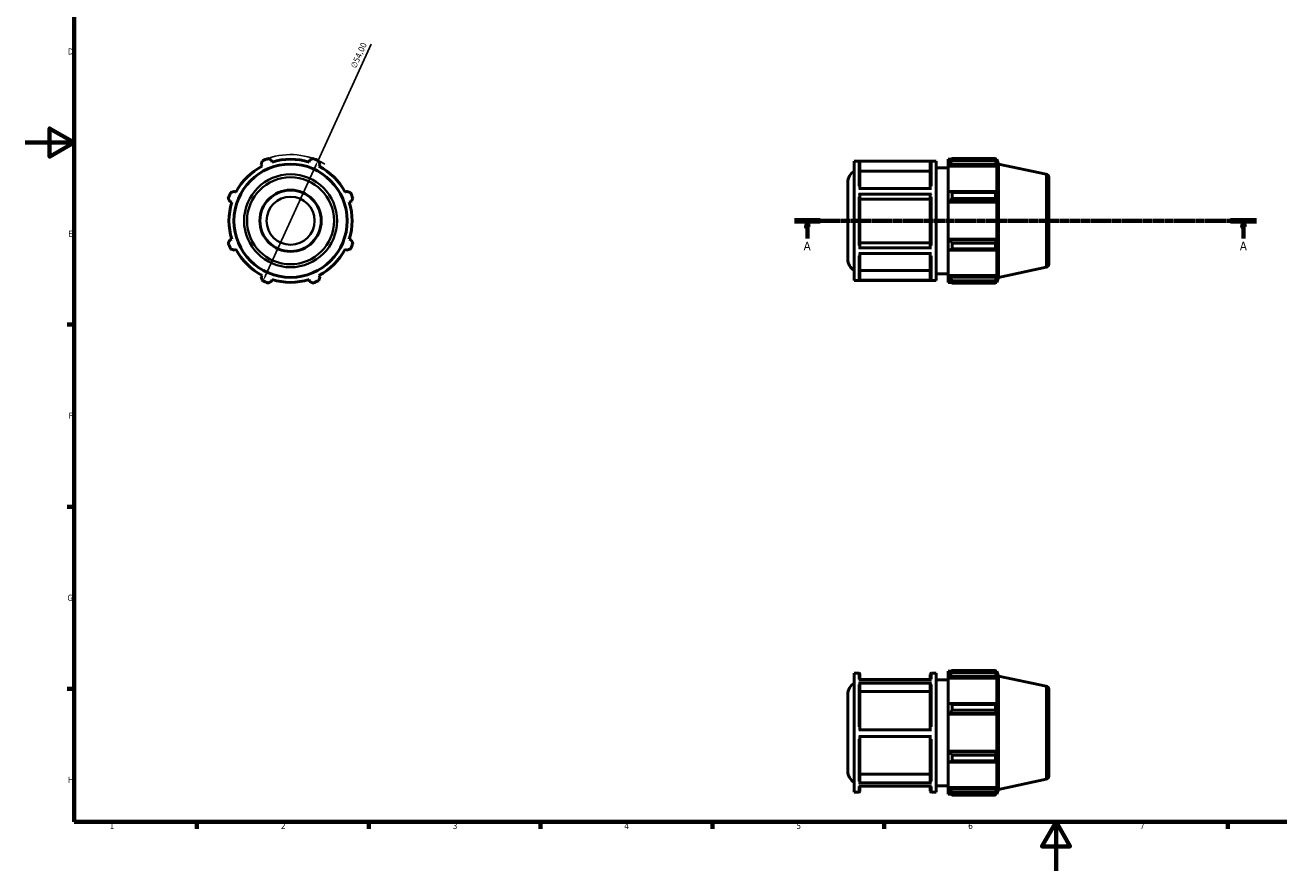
# Model space of a CAD drawing. Header units: millimetres. Extents: x 0 to 914, y 0 to 630.
# Tile 1 of 4: x 0 to 511, y 0 to 345. Entities that reach past the tile are written whole.
import ezdxf

# ---------------------------------------------------------------- set-up
doc = ezdxf.new("R2010")
doc.units = ezdxf.units.MM
doc.linetypes.add('CHAIN', pattern=[0.7087, 0.4724, -0.0591, 0.1181, -0.0591])
for name, color, linetype, lineweight in [('Border (ISO)', 7, 'Continuous', 70), ('Dimension (ISO)', 7, 'Continuous', 25), ('Section Line (ISO)', 7, 'CHAIN', 70), ('Visible (ISO)', 7, 'Continuous', 50), ('Visible Narrow (ISO)', 7, 'Continuous', 35)]:
    doc.layers.add(name, color=color, linetype=linetype, lineweight=lineweight)
doc.styles.add('Label Text (ISO)', font='tahoma.ttf')
doc.styles.add('Note Text (ISO)', font='tahoma.ttf')
doc.dimstyles.new('Default (ISO)', dxfattribs={"dimtxt": 2.5, "dimasz": 2.5, "dimexe": 3.175, "dimexo": 0, "dimgap": 0.762, "dimtad": 1, "dimrnd": 1e-08, "dimzin": 0, "dimtxsty": 'Note Text (ISO)', "dimcen": 0.09, "dimdle": 10, "dimclrd": 256, "dimclre": 256, "dimclrt": 232, "dimazin": 0, "dimtfac": 1.40208, "dimtmove": 0, "dimatfit": 3, "dimfxl": 1, "dimtolj": 1, "dimtzin": 0, "dimlwd": -1, "dimlwe": -1, "dimarcsym": 0})

# ---------------------------------------------------------------- blocks, each defined once
blk = doc.blocks.new('Borders Default Border')
at = {"layer": 'Border (ISO)'}
for p, q in [((20, 222.75), (17.1, 222.75)), ((20, 148.5), (17.1, 148.5)), ((20, 74.25), (17.1, 74.25)), ((70.08, 20), (70.08, 17.1)), ((140.17, 20), (140.17, 17.1)), ((210.25, 20), (210.25, 17.1)), ((280.33, 20), (280.33, 17.1)), ((350.42, 20), (350.42, 17.1)), ((490.58, 20), (490.58, 17.1))]:
    blk.add_line(p, q, dxfattribs=at)
at = {"layer": 'Border (ISO)', "flags": 128}
for points in [[(20, 20), (20, 574), (821, 574), (821, 20), (20, 20)], [(0, 297), (20, 297), (10, 302.77), (10, 291.23), (20, 297)], [(420.5, 0), (420.5, 20), (414.73, 10), (426.27, 10), (420.5, 20)]]:
    blk.add_lwpolyline(points, dxfattribs=at)
at = {"layer": 'Border (ISO)', "color": 232, "true_color": 0xca0064, "char_height": 2.5, "attachment_point": 7, "style": 'Note Text (ISO)'}
for s, insert in [('D', (17.43, 332.88)), ('E', (17.64, 258.63)), ('F', (17.7, 184.38)), ('G', (17.31, 110.08)), ('H', (17.44, 35.88)), ('1', (34.48, 17.1)), ('2', (104.37, 17.1)), ('3', (174.43, 17.05)), ('4', (244.42, 17.1)), ('5', (314.64, 17.05)), ('6', (384.66, 17.05)), ('7', (454.77, 17.1))]:
    blk.add_mtext(s, dxfattribs=dict(at, insert=insert))
blk = doc.blocks.new('2dTransSection0')
at = {"layer": 'Section Line (ISO)', "linetype": 'CHAIN'}
blk.add_line((313.78, 265.11), (502.28, 265.11), dxfattribs=at)
at = {"layer": 'Section Line (ISO)', "linetype": 'Continuous', "lineweight": 140}
for p, q in [((313.78, 265.11), (324.36, 265.11)), ((491.71, 265.11), (502.28, 265.11))]:
    blk.add_line(p, q, dxfattribs=at)
at = {"layer": 'Section Line (ISO)', "linetype": 'Continuous'}
for p, q in [((319.07, 265.11), (318.57, 262.61)), ((318.57, 262.61), (319.57, 262.61)), ((319.07, 262.61), (319.07, 265.11)), ((319.57, 262.61), (319.07, 265.11)), ((319.07, 257.83), (319.07, 262.61)), ((496.99, 265.11), (496.49, 262.61)), ((496.49, 262.61), (497.49, 262.61)), ((496.99, 262.61), (496.99, 265.11)), ((497.49, 262.61), (496.99, 265.11)), ((496.99, 257.83), (496.99, 262.61))]:
    blk.add_line(p, q, dxfattribs=at)
at = {"layer": 'Section Line (ISO)', "linetype": 'Continuous', "flags": 128}
for points in [[(319.57, 262.61), (319.07, 265.11), (318.57, 262.61), (319.57, 262.61)], [(497.49, 262.61), (496.99, 265.11), (496.49, 262.61), (497.49, 262.61)]]:
    blk.add_lwpolyline(points, dxfattribs=at)
at = {"layer": 'Section Line (ISO)'}
for points in [[(319.57, 262.61), (319.07, 265.11), (318.57, 262.61), (319.57, 262.61)], [(497.49, 262.61), (496.99, 265.11), (496.49, 262.61), (497.49, 262.61)]]:
    blk.add_solid(points, dxfattribs=at)
at = {"layer": 'Section Line (ISO)', "char_height": 3.5, "attachment_point": 7, "style": 'Label Text (ISO)'}
for insert in [(317.58, 253.11), (495.5, 253.11)]:
    blk.add_mtext('A', dxfattribs=dict(at, insert=insert))
blk = doc.blocks.new('*D10')
at = {"layer": 'Defpoints', "color": 0, "transparency": 16777216}
for p in [(119.49, 289.67), (97.07, 240.54)]:
    blk.add_point(p, dxfattribs=at)
at = {"layer": 'Dimension (ISO)', "transparency": 16777216}
for p, q in [((119.49, 289.67), (141.14, 337.14)), ((98.11, 242.82), (118.45, 287.4))]:
    blk.add_line(p, q, dxfattribs=at)
blk.add_arc((108.28, 265.11), 27, 58.7389, 109.792, dxfattribs=at)
for points in [[(118.07, 287.57), (118.83, 287.22), (119.49, 289.67)], [(97.73, 242.99), (98.49, 242.64), (97.07, 240.54)]]:
    blk.add_solid(points, dxfattribs=at)
at = {"layer": 'Dimension (ISO)', "color": 232, "true_color": 0xca0064, "transparency": 16777216, "insert": (132.65, 328.1), "char_height": 2.5, "attachment_point": 1, "rotation": 65.4765, "style": 'Note Text (ISO)'}
blk.add_mtext('\\A1;∅54,00', dxfattribs=at)

msp = doc.modelspace()

# ---------------------------------------------------------------- linework, layer by layer
at = {"layer": 'Visible (ISO)'}
for p, q in [((96.3127, 288.0978), (96.6867, 287.3794)), ((100.7305, 289.0544), (100.4869, 289.8269)), ((116.0755, 289.8269), (115.832, 289.0544)), ((119.8757, 287.3794), (120.2498, 288.0978)), ((338.1884, 240.8065), (338.1884, 289.4065)), ((338.1884, 289.4065), (371.5741, 289.4065)), ((369.7312, 289.3616), (340.0312, 289.3616)), ((340.5312, 288.8606), (340.5312, 278.3002)), ((369.2312, 278.3002), (369.2312, 288.8606)), ((371.5741, 240.8065), (371.5741, 289.4065)), ((371.5741, 286.7065), (376.5312, 286.7065)), ((376.5312, 290.2165), (376.5312, 289.3119)), ((376.5312, 290.2165), (377.6806, 290.2165)), ((377.0712, 289.8269), (376.5312, 289.3119)), ((376.5312, 287.6189), (376.5312, 289.3119)), ((376.5312, 287.6189), (377.0712, 288.0978)), ((376.5312, 287.3794), (376.5312, 287.6189)), ((376.5312, 287.3794), (376.5312, 276.8257)), ((376.5312, 287.3794), (396.3805, 287.3794)), ((377.0712, 288.0978), (396.1174, 288.0978)), ((378.1512, 290.5116), (378.1512, 289.5352)), ((378.1512, 290.5116), (395.7664, 290.5116)), ((395.7664, 289.5352), (378.1512, 289.5352)), ((395.7664, 289.5352), (395.7664, 290.5116)), ((395.9193, 290.2165), (396.3805, 290.2165)), ((396.3805, 289.0544), (396.1174, 289.8269)), ((396.1174, 288.0978), (396.3805, 287.3794)), ((397.0312, 288.2139), (396.3805, 290.2165)), ((396.3805, 289.0544), (396.3805, 290.2165)), ((396.3805, 276.701), (396.3805, 287.3794)), ((397.0312, 241.9991), (397.0312, 288.2139)), ((416.5411, 284.067), (397.0312, 288.2139)), ((369.2312, 285.3026), (340.5312, 285.3026)), ((417.5312, 282.8443), (417.5312, 247.3688)), ((86.0084, 276.701), (85.2899, 277.075)), ((131.2725, 277.075), (130.5541, 276.701)), ((335.5312, 249.5081), (335.5312, 280.705)), ((340.0312, 278.3002), (369.7312, 278.3002)), ((377.0712, 277.075), (376.5312, 276.8257)), ((376.5312, 272.7384), (376.5312, 276.8257)), ((396.1174, 277.075), (377.0712, 277.075)), ((378.1512, 276.606), (378.1512, 274.2489)), ((378.1512, 276.606), (395.7664, 276.606)), ((395.7664, 274.2489), (395.7664, 276.606)), ((396.3805, 276.701), (396.1174, 277.075)), ((83.5609, 272.9008), (84.3334, 272.6572)), ((132.2291, 272.6572), (133.0016, 272.9008)), ((369.7312, 275.9548), (340.0312, 275.9548)), ((340.5312, 275.7043), (340.5312, 254.2813)), ((369.2312, 273.9253), (340.5312, 273.9253)), ((369.2312, 254.2813), (369.2312, 275.7043)), ((376.5312, 272.7384), (377.0712, 272.9008)), ((376.5312, 272.6572), (376.5312, 272.7384)), ((376.5312, 272.6572), (376.5312, 257.5558)), ((376.5312, 272.6572), (396.3805, 272.6572)), ((377.0712, 272.9008), (396.1174, 272.9008)), ((395.7664, 274.2489), (378.1512, 274.2489)), ((396.1174, 272.9008), (396.3805, 272.6572)), ((396.3805, 257.5558), (396.3805, 272.6572)), ((84.3334, 257.5558), (83.5609, 257.3122)), ((133.0016, 257.3122), (132.2291, 257.5558)), ((340.5312, 256.059), (369.2312, 256.059)), ((376.5312, 257.4746), (376.5312, 257.5558)), ((376.5312, 257.5558), (396.3805, 257.5558)), ((377.0712, 257.3122), (376.5312, 257.4746)), ((376.5312, 253.3873), (376.5312, 257.4746)), ((396.1174, 257.3122), (377.0712, 257.3122)), ((378.1512, 255.9642), (378.1512, 253.6071)), ((378.1512, 255.9642), (395.7664, 255.9642)), ((395.7664, 253.6071), (395.7664, 255.9642)), ((396.3805, 257.5558), (396.1174, 257.3122)), ((85.2899, 253.138), (86.0084, 253.512)), ((130.5541, 253.512), (131.2725, 253.138)), ((340.0312, 254.0309), (369.7312, 254.0309)), ((369.7312, 251.6997), (340.0312, 251.6997)), ((340.5312, 251.6997), (340.5312, 241.338)), ((369.2312, 241.338), (369.2312, 251.6997)), ((376.5312, 253.3873), (377.0712, 253.138)), ((376.5312, 253.3873), (376.5312, 242.8337)), ((377.0712, 253.138), (396.1174, 253.138)), ((395.7664, 253.6071), (378.1512, 253.6071)), ((396.1174, 253.138), (396.3805, 253.512)), ((396.3805, 242.8337), (396.3805, 253.512)), ((416.5411, 246.1461), (397.0312, 241.9991)), ((96.6867, 242.8337), (96.3127, 242.1152)), ((100.4869, 240.3862), (100.7305, 241.1587)), ((115.832, 241.1587), (116.0755, 240.3862)), ((120.2498, 242.1152), (119.8757, 242.8337)), ((338.1884, 240.8065), (371.5741, 240.8065)), ((340.0312, 240.8373), (369.7312, 240.8373)), ((340.5312, 244.8935), (369.2312, 244.8935)), ((371.5741, 243.5065), (376.5312, 243.5065)), ((376.5312, 242.5942), (376.5312, 242.8337)), ((376.5312, 242.8337), (396.3805, 242.8337)), ((376.5312, 240.9012), (376.5312, 242.5942)), ((377.0712, 242.1152), (376.5312, 242.5942)), ((376.5312, 240.9012), (377.0712, 240.3862)), ((376.5312, 240.9012), (376.5312, 239.9965)), ((396.1174, 242.1152), (377.0712, 242.1152)), ((378.1512, 240.6778), (378.1512, 239.7015)), ((378.1512, 240.6778), (395.7664, 240.6778)), ((395.7664, 239.7015), (395.7664, 240.6778)), ((396.3805, 242.8337), (396.1174, 242.1152)), ((396.1174, 240.3862), (396.3805, 241.1587)), ((397.0312, 241.9991), (396.3805, 239.9965)), ((396.3805, 239.9965), (396.3805, 241.1587)), ((376.5312, 239.9965), (377.6806, 239.9965)), ((395.7664, 239.7015), (378.1512, 239.7015)), ((395.9193, 239.9965), (396.3805, 239.9965)), ((338.1884, 32.0496), (338.1884, 80.6496)), ((338.1884, 80.6496), (340.0312, 80.6496)), ((340.0312, 77.9788), (369.7312, 77.9788)), ((340.5312, 80.1496), (340.5312, 77.9788)), ((369.2312, 78.0937), (340.5312, 78.0937)), ((369.2312, 77.9788), (369.2312, 80.1496)), ((369.7312, 80.6496), (371.5741, 80.6496)), ((371.5741, 32.0496), (371.5741, 80.6496)), ((371.5741, 77.9496), (376.5312, 77.9496)), ((376.5312, 81.4596), (376.5312, 80.555)), ((376.5312, 81.4596), (377.6806, 81.4596)), ((377.0712, 81.07), (376.5312, 80.555)), ((376.5312, 78.862), (376.5312, 80.555)), ((376.5312, 78.862), (377.0712, 79.341)), ((376.5312, 78.6225), (376.5312, 78.862)), ((376.5312, 78.6225), (376.5312, 68.0688)), ((376.5312, 78.6225), (396.3805, 78.6225)), ((377.0712, 79.341), (396.1174, 79.341)), ((378.1512, 81.7547), (378.1512, 80.7784)), ((378.1512, 81.7547), (395.7664, 81.7547)), ((395.7664, 80.7784), (378.1512, 80.7784)), ((395.7664, 80.7784), (395.7664, 81.7547)), ((395.9193, 81.4596), (396.3805, 81.4596)), ((396.3805, 80.2975), (396.1174, 81.07)), ((396.1174, 79.341), (396.3805, 78.6225)), ((397.0312, 79.457), (396.3805, 81.4596)), ((396.3805, 80.2975), (396.3805, 81.4596)), ((396.3805, 67.9441), (396.3805, 78.6225)), ((397.0312, 33.2422), (397.0312, 79.457)), ((416.5411, 75.3101), (397.0312, 79.457)), ((335.5312, 40.7512), (335.5312, 71.9481)), ((369.7312, 76.6166), (340.0312, 76.6166)), ((340.5312, 76.1827), (340.5312, 57.5725)), ((369.2312, 73.1014), (340.5312, 73.1014)), ((369.2312, 57.5725), (369.2312, 76.1827)), ((417.5312, 74.0874), (417.5312, 38.6119)), ((377.0712, 68.3182), (376.5312, 68.0688)), ((376.5312, 63.9815), (376.5312, 68.0688)), ((396.1174, 68.3182), (377.0712, 68.3182)), ((378.1512, 67.8491), (378.1512, 65.492)), ((378.1512, 67.8491), (395.7664, 67.8491)), ((395.7664, 65.492), (395.7664, 67.8491)), ((396.3805, 67.9441), (396.1174, 68.3182)), ((376.5312, 63.9815), (377.0712, 64.1439)), ((376.5312, 63.9004), (376.5312, 63.9815)), ((376.5312, 63.9004), (376.5312, 48.7989)), ((376.5312, 63.9004), (396.3805, 63.9004)), ((377.0712, 64.1439), (396.1174, 64.1439)), ((395.7664, 65.492), (378.1512, 65.492)), ((396.1174, 64.1439), (396.3805, 63.9004)), ((396.3805, 48.7989), (396.3805, 63.9004)), ((340.0312, 57.5725), (369.7312, 57.5725)), ((369.7312, 54.8725), (340.0312, 54.8725)), ((340.5312, 54.8725), (340.5312, 36.3769)), ((369.2312, 36.3769), (369.2312, 54.8725)), ((376.5312, 48.7177), (376.5312, 48.7989)), ((376.5312, 48.7989), (396.3805, 48.7989)), ((376.5312, 44.6305), (376.5312, 48.7177)), ((377.0712, 48.5553), (376.5312, 48.7177)), ((396.1174, 48.5553), (377.0712, 48.5553)), ((378.1512, 47.2073), (378.1512, 44.8502)), ((378.1512, 47.2073), (395.7664, 47.2073)), ((395.7664, 44.8502), (395.7664, 47.2073)), ((396.3805, 48.7989), (396.1174, 48.5553)), ((376.5312, 44.6305), (376.5312, 34.0768)), ((376.5312, 44.6305), (377.0712, 44.3811)), ((377.0712, 44.3811), (396.1174, 44.3811)), ((395.7664, 44.8502), (378.1512, 44.8502)), ((396.1174, 44.3811), (396.3805, 44.7551)), ((396.3805, 34.0768), (396.3805, 44.7551)), ((340.0312, 35.9433), (369.7312, 35.9433)), ((340.5312, 39.456), (369.2312, 39.456)), ((416.5411, 37.3892), (397.0312, 33.2422)), ((338.1884, 32.0496), (340.0312, 32.0496)), ((369.7312, 34.6056), (340.0312, 34.6056)), ((340.5312, 34.6056), (340.5312, 32.5496)), ((369.2312, 32.5496), (369.2312, 34.6056)), ((369.7312, 32.0496), (371.5741, 32.0496)), ((371.5741, 34.7496), (376.5312, 34.7496)), ((376.5312, 33.8373), (376.5312, 34.0768)), ((376.5312, 34.0768), (396.3805, 34.0768)), ((376.5312, 32.1443), (376.5312, 33.8373)), ((377.0712, 33.3583), (376.5312, 33.8373)), ((376.5312, 32.1443), (376.5312, 31.2396)), ((376.5312, 32.1443), (377.0712, 31.6293)), ((376.5312, 31.2396), (377.6806, 31.2396)), ((396.1174, 33.3583), (377.0712, 33.3583)), ((378.1512, 31.9209), (378.1512, 30.9446)), ((378.1512, 31.9209), (395.7664, 31.9209)), ((395.7664, 30.9446), (378.1512, 30.9446)), ((395.7664, 30.9446), (395.7664, 31.9209)), ((395.9193, 31.2396), (396.3805, 31.2396)), ((396.3805, 34.0768), (396.1174, 33.3583)), ((396.1174, 31.6293), (396.3805, 32.4018)), ((397.0312, 33.2422), (396.3805, 31.2396)), ((396.3805, 31.2396), (396.3805, 32.4018))]:
    msp.add_line(p, q, dxfattribs=at)
for radius in [23.1074, 12.5]:
    msp.add_circle((108.2812, 265.1065), radius, dxfattribs=at)
for centre, radius, start, end in [((108.2812, 265.1065), 25.11, 117.5, 152.5), ((108.2812, 265.1065), 27, 109.791984, 115.208016), ((108.2812, 265.1065), 25.11, 72.5, 107.5), ((108.2812, 265.1065), 27, 64.791984, 70.208016), ((108.2812, 265.1065), 25.11, 27.5, 62.5), ((340.9312, 280.705), 5.4, 120.526479, 180), ((416.2812, 282.8443), 1.25, 0, 78), ((108.2812, 265.1065), 27, 154.791984, 160.208016), ((108.2812, 265.1065), 27, 19.791984, 25.208016), ((108.2812, 265.1065), 25.11, 162.5, 197.5), ((108.2812, 265.1065), 25.11, 342.5, 17.5), ((108.2812, 265.1065), 27, 199.791984, 205.208016), ((108.2812, 265.1065), 27, 334.791984, 340.208016), ((108.2812, 265.1065), 25.11, 207.5, 242.5), ((108.2812, 265.1065), 25.11, 297.5, 332.5), ((340.9312, 249.5081), 5.4, 180, 239.473521), ((416.2812, 247.3688), 1.25, 282, 0), ((108.2812, 265.1065), 27, 244.791984, 250.208016), ((108.2812, 265.1065), 25.11, 252.5, 287.5), ((108.2812, 265.1065), 27, 289.791984, 295.208016), ((340.0312, 80.1496), 0.5, 0, 90), ((369.7312, 80.1496), 0.5, 90, 180), ((340.9312, 71.9481), 5.4, 120.526479, 180), ((416.2812, 74.0874), 1.25, 0, 78), ((340.9312, 40.7512), 5.4, 180, 239.473521), ((416.2812, 38.6119), 1.25, 282, 0), ((340.0312, 32.5496), 0.5, 270, 0), ((369.7312, 32.5496), 0.5, 180, 270)]:
    msp.add_arc(centre, radius, start, end, dxfattribs=at)
for points, weights in [([(96.3127, 288.0978), (96.5425, 288.8019), (96.7818, 289.5352)], [1.00252173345, 1.0016690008, 1]), ([(99.1389, 290.5116), (99.8267, 290.1622), (100.4869, 289.8269)], [1, 1.0016690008, 1.00252173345]), ([(116.0755, 289.8269), (116.7358, 290.1622), (117.4236, 290.5116)], [1.00252173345, 1.0016690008, 1]), ([(119.7807, 289.5352), (120.02, 288.8019), (120.2498, 288.0978)], [1, 1.0016690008, 1.00252173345]), ([(378.1512, 290.5116), (377.5896, 290.1622), (377.0712, 289.8269)], [1.01335873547, 1.0096061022, 1.00504624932]), ([(377.0712, 288.0978), (377.5896, 288.8019), (378.1512, 289.5352)], [1.00504624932, 1.0096061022, 1.01335873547]), ([(395.7664, 290.5116), (395.9489, 290.1622), (396.1174, 289.8269)], [1, 1.0016690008, 1.00252173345]), ([(396.1174, 288.0978), (395.9489, 288.8019), (395.7664, 289.5352)], [1.00252173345, 1.0016690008, 1]), ([(83.8525, 276.606), (84.5859, 276.8453), (85.2899, 277.075)], [1, 1.0016690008, 1.00252173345]), ([(131.2725, 277.075), (131.9766, 276.8453), (132.71, 276.606)], [1.00252173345, 1.0016690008, 1]), ([(378.1512, 276.606), (377.5896, 276.8453), (377.0712, 277.075)], [1.01335873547, 1.0096061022, 1.00504624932]), ([(395.7664, 276.606), (395.9489, 276.8453), (396.1174, 277.075)], [1, 1.0016690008, 1.00252173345]), ([(83.5609, 272.9008), (83.2255, 273.5611), (82.8762, 274.2489)], [1.00252173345, 1.0016690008, 1]), ([(133.6863, 274.2489), (133.3369, 273.5611), (133.0016, 272.9008)], [1, 1.0016690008, 1.00252173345]), ([(377.0712, 272.9008), (377.5896, 273.5611), (378.1512, 274.2489)], [1.00504624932, 1.0096061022, 1.01335873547]), ([(396.1174, 272.9008), (395.9489, 273.5611), (395.7664, 274.2489)], [1.00252173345, 1.0016690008, 1]), ([(82.8762, 255.9642), (83.2255, 256.6519), (83.5609, 257.3122)], [1, 1.0016690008, 1.00252173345]), ([(133.0016, 257.3122), (133.3369, 256.6519), (133.6863, 255.9642)], [1.00252173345, 1.0016690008, 1]), ([(378.1512, 255.9642), (377.5896, 256.6519), (377.0712, 257.3122)], [1.01335873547, 1.0096061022, 1.00504624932]), ([(395.7664, 255.9642), (395.9489, 256.6519), (396.1174, 257.3122)], [1, 1.0016690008, 1.00252173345]), ([(85.2899, 253.138), (84.5859, 253.3677), (83.8525, 253.6071)], [1.00252173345, 1.0016690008, 1]), ([(132.71, 253.6071), (131.9766, 253.3677), (131.2725, 253.138)], [1, 1.0016690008, 1.00252173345]), ([(377.0712, 253.138), (377.5896, 253.3677), (378.1512, 253.6071)], [1.00504624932, 1.0096061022, 1.01335873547]), ([(396.1174, 253.138), (395.9489, 253.3677), (395.7664, 253.6071)], [1.00252173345, 1.0016690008, 1]), ([(96.7818, 240.6778), (96.5425, 241.4112), (96.3127, 242.1152)], [1, 1.0016690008, 1.00252173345]), ([(100.4869, 240.3862), (99.8267, 240.0508), (99.1389, 239.7015)], [1.00252173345, 1.0016690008, 1]), ([(117.4236, 239.7015), (116.7358, 240.0508), (116.0755, 240.3862)], [1, 1.0016690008, 1.00252173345]), ([(120.2498, 242.1152), (120.02, 241.4112), (119.7807, 240.6778)], [1.00252173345, 1.0016690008, 1]), ([(378.1512, 240.6778), (377.5896, 241.4112), (377.0712, 242.1152)], [1.01335873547, 1.0096061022, 1.00504624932]), ([(377.0712, 240.3862), (377.5896, 240.0508), (378.1512, 239.7015)], [1.00504624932, 1.0096061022, 1.01335873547]), ([(395.7664, 240.6778), (395.9489, 241.4112), (396.1174, 242.1152)], [1, 1.0016690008, 1.00252173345]), ([(396.1174, 240.3862), (395.9489, 240.0508), (395.7664, 239.7015)], [1.00252173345, 1.0016690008, 1]), ([(378.1512, 81.7547), (377.5896, 81.4053), (377.0712, 81.07)], [1.01335873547, 1.0096061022, 1.00504624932]), ([(377.0712, 79.341), (377.5896, 80.045), (378.1512, 80.7784)], [1.00504624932, 1.0096061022, 1.01335873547]), ([(395.7664, 81.7547), (395.9489, 81.4053), (396.1174, 81.07)], [1, 1.0016690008, 1.00252173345]), ([(396.1174, 79.341), (395.9489, 80.045), (395.7664, 80.7784)], [1.00252173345, 1.0016690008, 1]), ([(378.1512, 67.8491), (377.5896, 68.0884), (377.0712, 68.3182)], [1.01335873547, 1.0096061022, 1.00504624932]), ([(395.7664, 67.8491), (395.9489, 68.0884), (396.1174, 68.3182)], [1, 1.0016690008, 1.00252173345]), ([(377.0712, 64.1439), (377.5896, 64.8042), (378.1512, 65.492)], [1.00504624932, 1.0096061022, 1.01335873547]), ([(396.1174, 64.1439), (395.9489, 64.8042), (395.7664, 65.492)], [1.00252173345, 1.0016690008, 1]), ([(378.1512, 47.2073), (377.5896, 47.8951), (377.0712, 48.5553)], [1.01335873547, 1.0096061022, 1.00504624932]), ([(395.7664, 47.2073), (395.9489, 47.8951), (396.1174, 48.5553)], [1, 1.0016690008, 1.00252173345]), ([(377.0712, 44.3811), (377.5896, 44.6109), (378.1512, 44.8502)], [1.00504624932, 1.0096061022, 1.01335873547]), ([(396.1174, 44.3811), (395.9489, 44.6109), (395.7664, 44.8502)], [1.00252173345, 1.0016690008, 1]), ([(378.1512, 31.9209), (377.5896, 32.6543), (377.0712, 33.3583)], [1.01335873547, 1.0096061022, 1.00504624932]), ([(377.0712, 31.6293), (377.5896, 31.2939), (378.1512, 30.9446)], [1.00504624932, 1.0096061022, 1.01335873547]), ([(395.7664, 31.9209), (395.9489, 32.6543), (396.1174, 33.3583)], [1, 1.0016690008, 1.00252173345]), ([(396.1174, 31.6293), (395.9489, 31.2939), (395.7664, 30.9446)], [1.00252173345, 1.0016690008, 1])]:
    msp.add_rational_spline(points, weights, degree=2, dxfattribs=at)
for points, knots in [([(340.0312, 289.3616), (340.0929, 289.3616), (340.1655, 289.3471), (340.2795, 289.2999), (340.341, 289.2587), (340.4283, 289.1713), (340.4695, 289.1096), (340.5168, 288.9953), (340.5312, 288.9225), (340.5312, 288.8606)], [0, 0, 0, 0, 0.0185009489, 0.0185009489, 0.0370194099, 0.0370194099, 0.0555595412, 0.0555595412, 0.074118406, 0.074118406, 0.074118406, 0.074118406]), ([(369.2312, 288.8606), (369.2312, 288.9225), (369.2457, 288.9953), (369.293, 289.1096), (369.3341, 289.1713), (369.4214, 289.2587), (369.483, 289.2999), (369.597, 289.3471), (369.6695, 289.3616), (369.7312, 289.3616)], [0.2223603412, 0.2223603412, 0.2223603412, 0.2223603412, 0.240919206, 0.240919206, 0.2594593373, 0.2594593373, 0.2779777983, 0.2779777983, 0.2964787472, 0.2964787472, 0.2964787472, 0.2964787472]), ([(340.0312, 275.9548), (340.0929, 275.9548), (340.1655, 275.9476), (340.2795, 275.9239), (340.341, 275.9034), (340.4283, 275.8597), (340.4695, 275.8288), (340.5168, 275.7717), (340.5312, 275.7353), (340.5312, 275.7043)], [0, 0, 0, 0, 0.0185009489, 0.0185009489, 0.0370194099, 0.0370194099, 0.0555595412, 0.0555595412, 0.074118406, 0.074118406, 0.074118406, 0.074118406]), ([(369.2312, 275.7043), (369.2312, 275.7353), (369.2457, 275.7717), (369.293, 275.8288), (369.3341, 275.8597), (369.4214, 275.9034), (369.483, 275.9239), (369.597, 275.9476), (369.6695, 275.9548), (369.7312, 275.9548)], [0.2223603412, 0.2223603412, 0.2223603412, 0.2223603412, 0.240919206, 0.240919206, 0.2594593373, 0.2594593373, 0.2779777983, 0.2779777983, 0.2964787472, 0.2964787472, 0.2964787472, 0.2964787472]), ([(340.5312, 254.2813), (340.5312, 254.2504), (340.5168, 254.214), (340.4695, 254.1569), (340.4283, 254.1261), (340.3411, 254.0824), (340.2795, 254.0618), (340.1655, 254.0382), (340.0929, 254.0309), (340.0312, 254.0309)], [0.22229224, 0.22229224, 0.22229224, 0.22229224, 0.2408363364, 0.2408363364, 0.2593676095, 0.2593676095, 0.2778840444, 0.2778840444, 0.2963884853, 0.2963884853, 0.2963884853, 0.2963884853]), ([(369.7312, 254.0309), (369.6695, 254.0309), (369.5969, 254.0382), (369.4829, 254.0618), (369.4214, 254.0824), (369.3341, 254.1261), (369.2929, 254.1569), (369.2457, 254.214), (369.2312, 254.2504), (369.2312, 254.2813)], [0, 0, 0, 0, 0.0185044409, 0.0185044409, 0.0370208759, 0.0370208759, 0.0555521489, 0.0555521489, 0.0740962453, 0.0740962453, 0.0740962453, 0.0740962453]), ([(340.5312, 241.338), (340.5312, 241.2761), (340.5168, 241.2034), (340.4695, 241.0892), (340.4283, 241.0276), (340.3411, 240.9402), (340.2795, 240.899), (340.1655, 240.8518), (340.0929, 240.8373), (340.0312, 240.8373)], [0.22229224, 0.22229224, 0.22229224, 0.22229224, 0.2408363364, 0.2408363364, 0.2593676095, 0.2593676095, 0.2778840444, 0.2778840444, 0.2963884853, 0.2963884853, 0.2963884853, 0.2963884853]), ([(369.7312, 240.8373), (369.6695, 240.8373), (369.5969, 240.8518), (369.4829, 240.899), (369.4214, 240.9402), (369.3341, 241.0276), (369.2929, 241.0892), (369.2457, 241.2034), (369.2312, 241.2761), (369.2312, 241.338)], [0, 0, 0, 0, 0.0185044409, 0.0185044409, 0.0370208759, 0.0370208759, 0.0555521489, 0.0555521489, 0.0740962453, 0.0740962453, 0.0740962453, 0.0740962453]), ([(340.0312, 76.6166), (340.0929, 76.6166), (340.1655, 76.604), (340.2796, 76.5631), (340.3411, 76.5273), (340.4284, 76.4516), (340.4695, 76.3982), (340.5168, 76.2993), (340.5312, 76.2363), (340.5312, 76.1827)], [0, 0, 0, 0, 0.0185097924, 0.0185097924, 0.0370371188, 0.0370371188, 0.0555684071, 0.0555684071, 0.0741184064, 0.0741184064, 0.0741184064, 0.0741184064]), ([(369.2312, 76.1827), (369.2312, 76.2363), (369.2457, 76.2994), (369.293, 76.3983), (369.3341, 76.4517), (369.4214, 76.5274), (369.483, 76.5631), (369.597, 76.604), (369.6695, 76.6166), (369.7312, 76.6166)], [0.2223603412, 0.2223603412, 0.2223603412, 0.2223603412, 0.240919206, 0.240919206, 0.2594593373, 0.2594593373, 0.2779777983, 0.2779777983, 0.2964787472, 0.2964787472, 0.2964787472, 0.2964787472]), ([(340.5312, 36.3769), (340.5312, 36.3233), (340.5168, 36.2603), (340.4695, 36.1614), (340.4283, 36.1081), (340.3411, 36.0324), (340.2795, 35.9967), (340.1655, 35.9558), (340.0929, 35.9433), (340.0312, 35.9433)], [0.22229224, 0.22229224, 0.22229224, 0.22229224, 0.2408363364, 0.2408363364, 0.2593676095, 0.2593676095, 0.2778840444, 0.2778840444, 0.2963884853, 0.2963884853, 0.2963884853, 0.2963884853]), ([(369.7312, 35.9433), (369.6695, 35.9433), (369.5969, 35.9558), (369.4829, 35.9967), (369.4214, 36.0324), (369.3341, 36.1081), (369.2929, 36.1614), (369.2457, 36.2603), (369.2312, 36.3233), (369.2312, 36.3769)], [0, 0, 0, 0, 0.0185044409, 0.0185044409, 0.0370208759, 0.0370208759, 0.0555521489, 0.0555521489, 0.0740962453, 0.0740962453, 0.0740962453, 0.0740962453])]:
    msp.add_open_spline(points, degree=3, knots=knots, dxfattribs=at)
at = {"layer": 'Visible Narrow (ISO)'}
for p, q in [((340.0312, 279.2404), (340.0312, 289.2659)), ((369.7312, 289.2659), (369.7312, 279.2404)), ((416.5411, 246.3795), (416.5411, 283.8335)), ((340.0312, 255.055), (340.0312, 274.9256)), ((369.7312, 274.9256), (369.7312, 255.055)), ((340.0312, 240.9211), (340.0312, 250.7663)), ((369.7312, 250.7663), (369.7312, 240.9211)), ((340.0312, 78.2348), (340.0312, 80.6428)), ((369.7312, 80.6428), (369.7312, 78.2348)), ((340.0312, 58.7066), (340.0312, 75.9671)), ((369.7312, 75.9671), (369.7312, 58.7066)), ((416.5411, 37.6226), (416.5411, 75.0767)), ((340.0312, 36.5829), (340.0312, 53.7393)), ((369.7312, 53.7393), (369.7312, 36.5829)), ((340.0312, 32.0561), (340.0312, 34.3604)), ((369.7312, 34.3604), (369.7312, 32.0561))]:
    msp.add_line(p, q, dxfattribs=at)
for radius in [18.9605, 17.7378, 9.8]:
    msp.add_circle((108.2812, 265.1065), radius, dxfattribs=at)

# ---------------------------------------------------------------- block references
msp.add_blockref('Borders Default Border', (0, 0))
at = {"layer": 'Section Line (ISO)'}
msp.add_blockref('2dTransSection0', (0, 0), dxfattribs=at)

# ---------------------------------------------------------------- dimensions: what is measured, and where the dimension line sits
at = {"layer": 'Dimension (ISO)'}
dim = msp.add_diameter_dim_2p(p1=(97.0744, 240.5422), p2=(119.488, 289.6709), dimstyle='Default (ISO)', override={"dimdec": 2, "dimlfac": 1, "dimtp": 0, "dimtm": 0, "dimtdec": 2, "dimatfit": 2}, dxfattribs=at)
dim.commit()
dim.dimension.update_dxf_attribs({"geometry": '*D10', "text_midpoint": (138.5483, 331.4492), "dimtype": 163})

doc.saveas('drawing.dxf')
